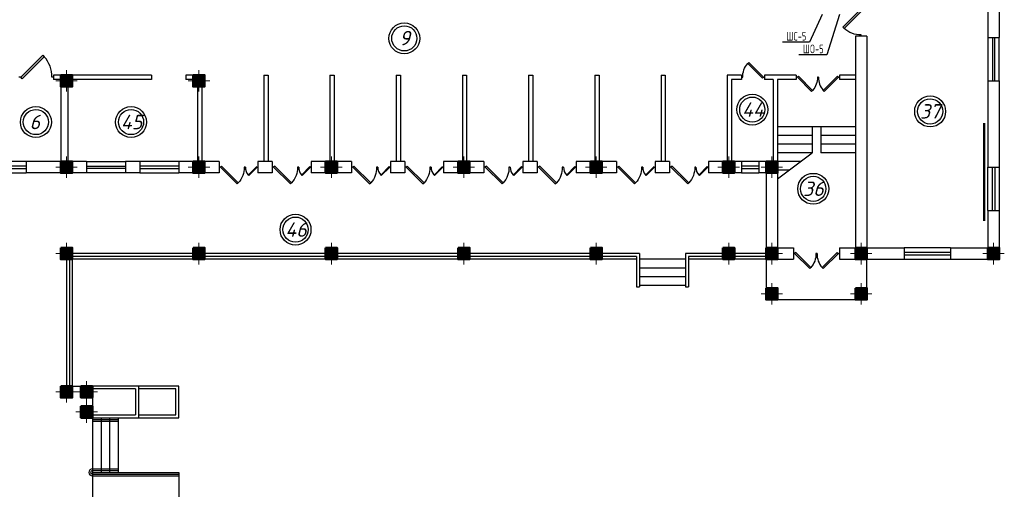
# Model space of a CAD drawing. Header units: millimetres. Extents: x 473009 to 2502882, y 456217 to 1153743.
# Tile 40 of 124: x 1349226 to 1383424, y 500640 to 516952. Entities that reach past the tile are written whole.
import ezdxf
from ezdxf import colors
from ezdxf.entities.mleader import LeaderData, LeaderLine
from ezdxf.math import Vec2, Vec3

# ---------------------------------------------------------------- set-up
doc = ezdxf.new("R2010")
doc.units = ezdxf.units.MM
doc.layers.add('kolonn', color=7, linetype='Continuous')
doc.layers.add('ТС ГММ', color=7, linetype='Continuous')
doc.styles.add('SPDS', font='spds.shx', dxfattribs={"width": 0.8, "height": 250})
doc.styles.get("Standard").update_dxf_attribs({"font": 'isocpeui.ttf'})

# ---------------------------------------------------------------- blocks, each defined once
blk = doc.blocks.new('jfgjhsdf')
blk.add_hatch(color=1).paths.add_polyline_path([(-593, 731), (-637, 687), (0, 50), (44, 94)])
at = {"color": 1}
for p, q in [((0, 1000), (0, 950)), ((0, 50), (0, 0))]:
    blk.add_line(p, q, dxfattribs=at)
blk.add_lwpolyline([(0, 50), (-637, 687), (-593, 731), (44, 94), (0, 50)], dxfattribs=at)
blk.add_arc((-33, 130), 821, 87.662, 132.9147, dxfattribs=at)
blk = doc.blocks.new('ghsdd')
at = {"ltscale": 50}
h = blk.add_hatch(color=256, dxfattribs=at)
h.paths.add_polyline_path([(0, 200), (-200, 200), (-200, 0), (0, 0)])
h.paths.add_polyline_path([(200, 0), (200, 200), (0, 200), (0, 0)])
h.paths.add_polyline_path([(0, 0), (-200, 0), (-200, -200), (0, -200)])
h.paths.add_polyline_path([(0, 0), (0, -200), (200, -200), (200, 0)])
at = {"lineweight": 0}
for p, q in [((0, -374), (0, 374)), ((-374, 0), (374, 0))]:
    blk.add_line(p, q, dxfattribs=at)
at = {"lineweight": 50, "ltscale": 50}
blk.add_lwpolyline([(200, 200), (200, -200), (-200, -200), (-200, 200), (200, 200)], dxfattribs=at)
blk = doc.blocks.new('_None')

msp = doc.modelspace()

# ---------------------------------------------------------------- linework, layer by layer
at = {"lineweight": 30}
for p, q in [((1382850.8, 519328.2), (1382850.8, 516328.2)), ((1383250.8, 519328.2), (1383250.8, 516328.2)), ((1378250.8, 516378.2), (1378250.8, 509028.2)), ((1378650.8, 516378.2), (1378250.8, 516378.2)), ((1378650.8, 516378.2), (1378650.8, 509028.2)), ((1382850.8, 516328.2), (1383250.8, 516328.2)), ((1353800.8, 515028.2), (1350400.8, 515028.2)), ((1355650.8, 515028.2), (1355000.8, 515028.2)), ((1357700.8, 515028.2), (1357700.8, 512028.2)), ((1357700.8, 515028.2), (1357850.8, 515028.2)), ((1357850.8, 515028.2), (1357850.8, 512028.2)), ((1360000.8, 515028.2), (1360150.8, 515028.2)), ((1360000.8, 515028.2), (1360000.8, 512028.2)), ((1360150.8, 515028.2), (1360150.8, 512028.2)), ((1362300.8, 515028.2), (1362300.8, 512028.2)), ((1362300.8, 515028.2), (1362450.8, 515028.2)), ((1362450.8, 515028.2), (1362450.8, 512028.2)), ((1364600.8, 515028.2), (1364600.8, 512028.2)), ((1364600.8, 515028.2), (1364750.8, 515028.2)), ((1364750.8, 515028.2), (1364750.8, 512028.2)), ((1366900.8, 515028.2), (1367050.8, 515028.2)), ((1366900.8, 515028.2), (1366900.8, 512028.2)), ((1367050.8, 515028.2), (1367050.8, 512028.2)), ((1369200.8, 515028.2), (1369200.8, 512028.2)), ((1369200.8, 515028.2), (1369350.8, 515028.2)), ((1369350.8, 515028.2), (1369350.8, 512028.2)), ((1371500.8, 515028.2), (1371650.8, 515028.2)), ((1371500.8, 515028.2), (1371500.8, 512028.2)), ((1371650.8, 515028.2), (1371650.8, 512028.2)), ((1373800.8, 515028.2), (1373800.8, 512028.2)), ((1374300.8, 515028.2), (1373800.8, 515028.2)), ((1374300.8, 515028.2), (1374300.8, 514878.2)), ((1376200.8, 515028.2), (1375100.8, 515028.2)), ((1375100.8, 515028.2), (1375100.8, 514878.2)), ((1376200.8, 515028.2), (1376200.8, 514878.2)), ((1378250.8, 515028.2), (1377700.8, 515028.2)), ((1377700.8, 515028.2), (1377700.8, 514878.2)), ((1350650.8, 514878.2), (1350400.8, 514878.2)), ((1353800.8, 514878.2), (1351050.8, 514878.2)), ((1355250.8, 514878.2), (1355000.8, 514878.2)), ((1373950.8, 514878.2), (1373950.8, 512028.2)), ((1374300.8, 514878.2), (1373950.8, 514878.2)), ((1375400.8, 514878.2), (1375100.8, 514878.2)), ((1375400.8, 514878.2), (1375400.8, 512028.2)), ((1375550.8, 514878.2), (1375550.8, 509028.2)), ((1376200.8, 514878.2), (1375550.8, 514878.2)), ((1378250.8, 514878.2), (1377700.8, 514878.2)), ((1382850.8, 514828.2), (1382850.8, 511828.2)), ((1382850.8, 514828.2), (1383250.8, 514828.2)), ((1383250.8, 514828.2), (1383250.8, 511828.2)), ((1350650.8, 514628.2), (1350650.8, 512028.2)), ((1350900.8, 514628.2), (1350900.8, 512028.2)), ((1355400.8, 514628.2), (1355400.8, 512028.2)), ((1355550.8, 514628.2), (1355550.8, 512028.2)), ((1350650.8, 512028.2), (1349450.8, 512028.2)), ((1349450.8, 512028.2), (1349450.8, 511628.2)), ((1351550.8, 512028.2), (1350900.8, 512028.2)), ((1351550.8, 512028.2), (1351550.8, 511628.2)), ((1353400.8, 512028.2), (1352900.8, 512028.2)), ((1352900.8, 512028.2), (1352900.8, 511628.2)), ((1353400.8, 512028.2), (1353400.8, 511628.2)), ((1356150.8, 512028.2), (1354750.8, 512028.2)), ((1354750.8, 512028.2), (1354750.8, 511628.2)), ((1356150.8, 512028.2), (1356150.8, 511628.2)), ((1358000.8, 512028.2), (1357500.8, 512028.2)), ((1357500.8, 512028.2), (1357500.8, 511628.2)), ((1358000.8, 512028.2), (1358000.8, 511628.2)), ((1360750.8, 512028.2), (1359350.8, 512028.2)), ((1359350.8, 512028.2), (1359350.8, 511628.2)), ((1360750.8, 512028.2), (1360750.8, 511628.2)), ((1362600.8, 512028.2), (1362100.8, 512028.2)), ((1362100.8, 512028.2), (1362100.8, 511628.2)), ((1362600.8, 512028.2), (1362600.8, 511628.2)), ((1365350.8, 512028.2), (1363950.8, 512028.2)), ((1363950.8, 512028.2), (1363950.8, 511628.2)), ((1365350.8, 512028.2), (1365350.8, 511628.2)), ((1367200.8, 512028.2), (1366700.8, 512028.2)), ((1366700.8, 512028.2), (1366700.8, 511628.2)), ((1367200.8, 512028.2), (1367200.8, 511628.2)), ((1369950.8, 512028.2), (1368550.8, 512028.2)), ((1368550.8, 512028.2), (1368550.8, 511628.2)), ((1369950.8, 512028.2), (1369950.8, 511628.2)), ((1371800.8, 512028.2), (1371300.8, 512028.2)), ((1371300.8, 512028.2), (1371300.8, 511628.2)), ((1371800.8, 512028.2), (1371800.8, 511628.2)), ((1374300.8, 512028.2), (1373150.8, 512028.2)), ((1373150.8, 512028.2), (1373150.8, 511628.2)), ((1374300.8, 512028.2), (1374300.8, 511628.2)), ((1374900.8, 512028.2), (1374900.8, 511628.2)), ((1375550.8, 512028.2), (1374900.8, 512028.2)), ((1351550.8, 511628.2), (1349450.8, 511628.2)), ((1353400.8, 511628.2), (1352900.8, 511628.2)), ((1356150.8, 511628.2), (1354750.8, 511628.2)), ((1358000.8, 511628.2), (1357500.8, 511628.2)), ((1360750.8, 511628.2), (1359350.8, 511628.2)), ((1362600.8, 511628.2), (1362100.8, 511628.2)), ((1365350.8, 511628.2), (1363950.8, 511628.2)), ((1367200.8, 511628.2), (1366700.8, 511628.2)), ((1369950.8, 511628.2), (1368550.8, 511628.2)), ((1371800.8, 511628.2), (1371300.8, 511628.2)), ((1374300.8, 511628.2), (1373150.8, 511628.2)), ((1375150.8, 511628.2), (1374900.8, 511628.2)), ((1375150.8, 511628.2), (1375150.8, 508628.2)), ((1382850.8, 511828.2), (1383250.8, 511828.2)), ((1382850.8, 510328.2), (1382850.8, 509028.2)), ((1382850.8, 510328.2), (1383250.8, 510328.2)), ((1383250.8, 510328.2), (1383250.8, 508628.2)), ((1375550.8, 509028.2), (1376100.8, 509028.2)), ((1376100.8, 509028.2), (1376100.8, 508628.2)), ((1377700.8, 509028.2), (1377700.8, 508628.2)), ((1377700.8, 509028.2), (1378250.8, 509028.2)), ((1378650.8, 509028.2), (1379950.8, 509028.2)), ((1379950.8, 509028.2), (1379950.8, 508628.2)), ((1381550.8, 509028.2), (1382850.8, 509028.2)), ((1381550.8, 509028.2), (1381550.8, 508628.2)), ((1375150.8, 508628.2), (1376100.8, 508628.2)), ((1377700.8, 508628.2), (1379950.8, 508628.2)), ((1381550.8, 508628.2), (1383250.8, 508628.2))]:
    msp.add_line(p, q, dxfattribs=at)
at = {"color": 1}
for p, q in [((1382850.8, 516328.2), (1382850.8, 514828.2)), ((1383010.8, 516328.2), (1383010.8, 514828.2)), ((1383090.8, 514828.2), (1383090.8, 516328.2)), ((1383250.8, 514828.2), (1383250.8, 516328.2)), ((1349450.8, 512028.2), (1347650.8, 512028.2)), ((1351550.8, 512028.2), (1352900.8, 512028.2)), ((1354750.8, 512028.2), (1353400.8, 512028.2)), ((1374900.8, 512028.2), (1374300.8, 512028.2)), ((1349450.8, 511868.2), (1347650.8, 511868.2)), ((1347650.8, 511788.2), (1349450.8, 511788.2)), ((1347650.8, 511628.2), (1349450.8, 511628.2)), ((1351550.8, 511868.2), (1352900.8, 511868.2)), ((1352900.8, 511788.2), (1351550.8, 511788.2)), ((1352900.8, 511628.2), (1351550.8, 511628.2)), ((1354750.8, 511868.2), (1353400.8, 511868.2)), ((1353400.8, 511788.2), (1354750.8, 511788.2)), ((1353400.8, 511628.2), (1354750.8, 511628.2)), ((1374900.8, 511868.2), (1374300.8, 511868.2)), ((1374300.8, 511788.2), (1374900.8, 511788.2)), ((1374300.8, 511628.2), (1374900.8, 511628.2)), ((1382850.8, 510328.2), (1382850.8, 511828.2)), ((1383010.8, 510328.2), (1383010.8, 511828.2)), ((1383090.8, 511828.2), (1383090.8, 510328.2)), ((1383250.8, 511828.2), (1383250.8, 510328.2)), ((1381550.8, 509028.2), (1379950.8, 509028.2)), ((1381550.8, 508868.2), (1379950.8, 508868.2)), ((1370650.8, 508728.2), (1370650.8, 507678.2)), ((1370750.8, 508828.2), (1370750.8, 507678.2)), ((1372350.8, 508828.2), (1372350.8, 507678.2)), ((1372450.8, 508728.2), (1372450.8, 507678.2)), ((1379950.8, 508788.2), (1381550.8, 508788.2)), ((1379950.8, 508628.2), (1381550.8, 508628.2)), ((1370650.8, 507678.2), (1370750.8, 507678.2)), ((1372350.8, 507678.2), (1372450.8, 507678.2)), ((1351750.8, 503068.2), (1352650.8, 503068.2)), ((1351750.8, 503008.2), (1352650.8, 503008.2)), ((1351750.8, 501348.2), (1352650.8, 501348.2)), ((1351750.8, 501288.2), (1352650.8, 501288.2)), ((1351750.8, 501168.2), (1354750.8, 501168.2)), ((1351750.8, 501108.2), (1354750.8, 501108.2))]:
    msp.add_line(p, q, dxfattribs=at)
for p, q in [((1378250.8, 513228.2), (1375550.8, 513228.2)), ((1376750.8, 513228.2), (1376750.8, 512328.2)), ((1377050.8, 513228.2), (1377050.8, 512328.2)), ((1376750.8, 512928.2), (1375550.8, 512928.2)), ((1378250.8, 512928.2), (1377050.8, 512928.2)), ((1376750.8, 512628.2), (1375550.8, 512628.2)), ((1375550.8, 511428.2), (1376750.8, 512328.2)), ((1376750.8, 512328.2), (1375550.8, 512328.2)), ((1378250.8, 512628.2), (1377050.8, 512628.2)), ((1378250.8, 512328.2), (1377050.8, 512328.2)), ((1376350.8, 512028.2), (1375550.8, 512028.2)), ((1375950.8, 511728.2), (1375550.8, 511728.2)), ((1370750.8, 508328.2), (1372350.8, 508328.2)), ((1370750.8, 508028.2), (1372350.8, 508028.2)), ((1370750.8, 507728.2), (1372350.8, 507728.2)), ((1354750.8, 504228.2), (1351750.8, 504228.2)), ((1353250.8, 504128.2), (1351750.8, 504128.2)), ((1354650.8, 504128.2), (1353350.8, 504128.2)), ((1354650.8, 503228.2), (1354650.8, 504128.2)), ((1354750.8, 503128.2), (1354750.8, 504228.2)), ((1351750.8, 503228.2), (1353250.8, 503228.2)), ((1351750.8, 503128.2), (1354750.8, 503128.2)), ((1353350.8, 503228.2), (1354650.8, 503228.2)), ((1351750.8, 501228.2), (1354750.8, 501228.2)), ((1354750.8, 501228.2), (1354750.8, 499028.2))]:
    msp.add_line(p, q)
at = {"lineweight": 30}
for points in [[(1350400.8, 515028.2), (1350400.8, 514878.2)], [(1353800.8, 515028.2), (1353800.8, 514878.2)], [(1355000.8, 515028.2), (1355000.8, 514878.2)]]:
    msp.add_lwpolyline(points, dxfattribs=at)
for points in [[(1350650.8, 514628.2), (1351050.8, 514628.2), (1351050.8, 515028.2), (1350650.8, 515028.2)], [(1355250.8, 514628.2), (1355650.8, 514628.2), (1355650.8, 515028.2), (1355250.8, 515028.2)], [(1350650.8, 508628.2), (1351050.8, 508628.2), (1351050.8, 509028.2), (1350650.8, 509028.2)], [(1355250.8, 508628.2), (1355650.8, 508628.2), (1355650.8, 509028.2), (1355250.8, 509028.2)], [(1359850.8, 508628.2), (1360250.8, 508628.2), (1360250.8, 509028.2), (1359850.8, 509028.2)], [(1364450.8, 508628.2), (1364850.8, 508628.2), (1364850.8, 509028.2), (1364450.8, 509028.2)], [(1369050.8, 508628.2), (1369450.8, 508628.2), (1369450.8, 509028.2), (1369050.8, 509028.2)], [(1373650.8, 508628.2), (1374050.8, 508628.2), (1374050.8, 509028.2), (1373650.8, 509028.2)], [(1375150.8, 507228.2), (1375550.8, 507228.2), (1375550.8, 507628.2), (1375150.8, 507628.2)], [(1378250.8, 507228.2), (1378650.8, 507228.2), (1378650.8, 507628.2), (1378250.8, 507628.2)], [(1350650.8, 503828.2), (1351050.8, 503828.2), (1351050.8, 504228.2), (1350650.8, 504228.2)], [(1351350.8, 503828.2), (1351750.8, 503828.2), (1351750.8, 504228.2), (1351350.8, 504228.2)], [(1351350.8, 503128.2), (1351750.8, 503128.2), (1351750.8, 503528.2), (1351350.8, 503528.2)]]:
    msp.add_lwpolyline(points, close=True, dxfattribs=at)
at = {"color": 1, "lineweight": 50}
msp.add_lwpolyline([(1382725.8, 509966.6), (1382725.8, 513354.5)], dxfattribs=at)
at = {"color": 1}
for points in [[(1350850.8, 508628.2), (1350850.8, 504228.2)], [(1350950.8, 508628.2), (1350950.8, 504228.2)], [(1355250.8, 508828.2), (1351050.8, 508828.2)], [(1355250.8, 508728.2), (1351050.8, 508728.2)], [(1359850.8, 508828.2), (1355650.8, 508828.2)], [(1359850.8, 508728.2), (1355650.8, 508728.2)], [(1364450.8, 508828.2), (1360250.8, 508828.2)], [(1364450.8, 508728.2), (1360250.8, 508728.2)], [(1369050.8, 508828.2), (1364850.8, 508828.2)], [(1369050.8, 508728.2), (1364850.8, 508728.2)], [(1370750.8, 508828.2), (1369450.8, 508828.2)], [(1370650.8, 508728.2), (1369450.8, 508728.2)], [(1373650.8, 508828.2), (1372350.8, 508828.2)], [(1373650.8, 508728.2), (1372450.8, 508728.2)], [(1375150.8, 508828.2), (1374050.8, 508828.2)], [(1375150.8, 508728.2), (1374050.8, 508728.2)]]:
    msp.add_lwpolyline(points, dxfattribs=at)
for points in [[(1370650.8, 508628.2), (1351050.8, 508628.2), (1351050.8, 504228.2), (1351750.8, 504228.2), (1351750.8, 499028.2), (1351050.8, 499028.2), (1351050.8, 491628.2)], [(1372350.8, 508628.2), (1370750.8, 508628.2)], [(1375150.8, 508628.2), (1372450.8, 508628.2)], [(1375150.8, 508628.2), (1375150.8, 507228.2), (1378650.8, 507228.2), (1378650.8, 508628.2)], [(1353250.8, 504128.2), (1353250.8, 503228.2)], [(1353350.8, 504228.2), (1353350.8, 503128.2)], [(1352050.8, 503128.2), (1352050.8, 501228.2)], [(1352350.8, 503128.2), (1352350.8, 501228.2)], [(1352650.8, 503128.2), (1352650.8, 501228.2)]]:
    msp.add_lwpolyline(points)
for centre, radius in [((1362584.7, 516301.9), 537), ((1362584.7, 516301.9), 437), ((1374670.1, 513828.5), 537), ((1374670.1, 513828.5), 437), ((1380848, 513765.5), 537), ((1380848, 513765.5), 437), ((1349788.9, 513395.4), 537), ((1349788.9, 513395.4), 437), ((1353094.2, 513395.4), 537), ((1353094.2, 513395.4), 437), ((1376788.3, 511077.7), 537), ((1376788.3, 511077.7), 437), ((1358806.8, 509658.8), 537), ((1358806.8, 509658.8), 437)]:
    msp.add_circle(centre, radius, dxfattribs=at)
for radius in [120, 60]:
    msp.add_arc((1351750.8, 501228.2), radius, 90, 270, dxfattribs=at)

# ---------------------------------------------------------------- block references
at = {"xscale": -1, "rotation": 180}
msp.add_blockref('jfgjhsdf', (1378450.8, 517378.2), dxfattribs=at)
for p, xscale, yscale, zscale, rotation in [((1349200.8, 514953.2), 1.199999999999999, 1.199999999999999, 1.199999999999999, 270), ((1375100.8, 514953.2), -0.7999999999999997, 0.7999999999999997, 0.7999999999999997, 90), ((1376200.8, 514953.2), -0.7692307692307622, 0.7692307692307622, 0.7692307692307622, 270), ((1377700.8, 514953.2), 0.7692307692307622, 0.7692307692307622, 0.7692307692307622, 90), ((1356150.8, 511828.2), -0.9151578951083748, 0.9151578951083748, 0.9151578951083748, 270), ((1357500.8, 511828.2), 0.4575789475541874, 0.4575789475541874, 0.4575789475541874, 90), ((1358000.8, 511828.2), -0.9151578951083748, 0.9151578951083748, 0.9151578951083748, 270), ((1359350.8, 511828.2), 0.4575789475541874, 0.4575789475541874, 0.4575789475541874, 90), ((1360750.8, 511828.2), -0.9151578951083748, 0.9151578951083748, 0.9151578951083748, 270), ((1362100.8, 511828.2), 0.4575789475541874, 0.4575789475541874, 0.4575789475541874, 90), ((1362600.8, 511828.2), -0.9151578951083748, 0.9151578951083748, 0.9151578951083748, 270), ((1363950.8, 511828.2), 0.4575789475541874, 0.4575789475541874, 0.4575789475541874, 90), ((1365350.8, 511828.2), -0.9151578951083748, 0.9151578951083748, 0.9151578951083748, 270), ((1366700.8, 511828.2), 0.4575789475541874, 0.4575789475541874, 0.4575789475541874, 90), ((1367200.8, 511828.2), -0.9151578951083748, 0.9151578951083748, 0.9151578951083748, 270), ((1368550.8, 511828.2), 0.4575789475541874, 0.4575789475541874, 0.4575789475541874, 90), ((1369950.8, 511828.2), -0.9151578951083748, 0.9151578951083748, 0.9151578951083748, 270), ((1371300.8, 511828.2), 0.4575789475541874, 0.4575789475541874, 0.4575789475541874, 90), ((1371800.8, 511828.2), -0.9151578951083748, 0.9151578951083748, 0.9151578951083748, 270), ((1373150.8, 511828.2), 0.4575789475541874, 0.4575789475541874, 0.4575789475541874, 90), ((1376100.8, 508828.2), -0.8205128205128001, 0.8205128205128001, 0.8205128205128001, 270), ((1377700.8, 508828.2), 0.8205128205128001, 0.8205128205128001, 0.8205128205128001, 90)]:
    msp.add_blockref('jfgjhsdf', p, dxfattribs=dict(xscale=xscale, yscale=yscale, zscale=zscale, rotation=rotation))
at = {"layer": 'kolonn', "xscale": -1}
for p in [(1350850.8, 514828.2), (1355450.8, 514828.2), (1350850.8, 511828.2), (1355450.8, 511828.2), (1360050.8, 511828.2), (1364650.8, 511828.2), (1369250.8, 511828.2), (1373850.8, 511828.2), (1375350.8, 511828.2), (1350850.8, 508828.2), (1355450.8, 508828.2), (1360050.8, 508828.2), (1364650.8, 508828.2), (1369250.8, 508828.2), (1373850.8, 508828.2), (1375350.8, 508828.2), (1378450.8, 508828.2), (1383050.8, 508828.2), (1375350.8, 507428.2), (1378450.8, 507428.2), (1350850.8, 504028.2), (1351550.8, 504028.2), (1351550.8, 503328.2)]:
    msp.add_blockref('ghsdd', p, dxfattribs=at)

# ---------------------------------------------------------------- texts
at = {"color": 1}
for s, p in [('9', (1362410.7, 516062.4)), ('44', (1374318, 513580.5)), ('37', (1380495.8, 513517.5)), ('6', (1349570.7, 513147.4)), ('45', (1352742, 513147.4)), ('36', (1376436.2, 510829.7)), ('46', (1358454.7, 509410.8))]:
    msp.add_text(s, height=500, dxfattribs=at).set_placement(p)

# ---------------------------------------------------------------- leaders
at = {"layer": 'ТС ГММ', "color": 7, "lineweight": 20, "ltscale": 0.5}
ml = msp.add_multileader_mtext('Standard', dxfattribs=at)
ml.set_content('{\\C1;ШC-5}', color=7, style='SPDS')
ml.set_leader_properties()
ml.set_arrow_properties(name='NONE')
ml.build(insert=Vec2(0, 0))
ml.multileader.update_dxf_attribs({"text_left_attachment_type": 6, "text_right_attachment_type": 6, "dogleg_length": 0.1, "arrow_head_size": 150})
ctx = ml.context
ctx.base_point, ctx.char_height, ctx.arrow_head_size, ctx.landing_gap_size, ctx.plane_origin = Vec3(1374507.1, 516167.7), 300, 150, 100, Vec3(1375064.5, 513142.4)
ctx.left_attachment, ctx.right_attachment, ctx.text_align_type = 6, 6, 2
notes = []
notes.append((ctx, [(1, (1, 1, 0), (1376653.3, 516167.7), (-1, 0), 5, [(0, [(1377098.3, 517128.2)], 0, [])])]))
ctx.mtext.insert, ctx.mtext.width, ctx.mtext.alignment, ctx.mtext.flow_direction = Vec3(1376548.3, 516527.7), 1941.264, 3, 5
ml = msp.add_multileader_mtext('Standard', dxfattribs=at)
ml.set_content('{\\C1;ШO-5}', color=7, style='SPDS')
ml.set_leader_properties()
ml.set_arrow_properties(name='NONE')
ml.build(insert=Vec2(0, 0))
ml.multileader.update_dxf_attribs({"text_left_attachment_type": 6, "text_right_attachment_type": 6, "dogleg_length": 0.1, "arrow_head_size": 150})
ctx = ml.context
ctx.base_point, ctx.char_height, ctx.arrow_head_size, ctx.landing_gap_size, ctx.plane_origin = Vec3(1375108.6, 515727.9), 300, 150, 100, Vec3(1375666.1, 513142.4)
ctx.left_attachment, ctx.right_attachment, ctx.text_align_type = 6, 6, 2
notes.append((ctx, [(1, (1, 1, 0), (1377254.9, 515727.9), (-1, 0), 5, [(0, [(1377699.9, 517128.2)], 0, [])])]))
ctx.mtext.insert, ctx.mtext.width, ctx.mtext.alignment, ctx.mtext.flow_direction = Vec3(1377149.9, 516087.9), 1941.264, 3, 5
for ctx, leaders in notes:
    for number, flags, end, landing, length, lines in leaders:
        leader = LeaderData()
        leader.index, (leader.has_last_leader_line, leader.has_dogleg_vector, leader.attachment_direction) = number, flags
        leader.last_leader_point, leader.dogleg_vector, leader.dogleg_length = Vec3(end), Vec3(landing), length
        for number, points, colour, breaks in lines:
            line = LeaderLine()
            line.index, line.vertices, line.color, line.breaks = number, Vec3.list(points), colors.encode_raw_color(colour), breaks
            leader.lines.append(line)
        ctx.leaders.append(leader)

doc.saveas('drawing.dxf')
